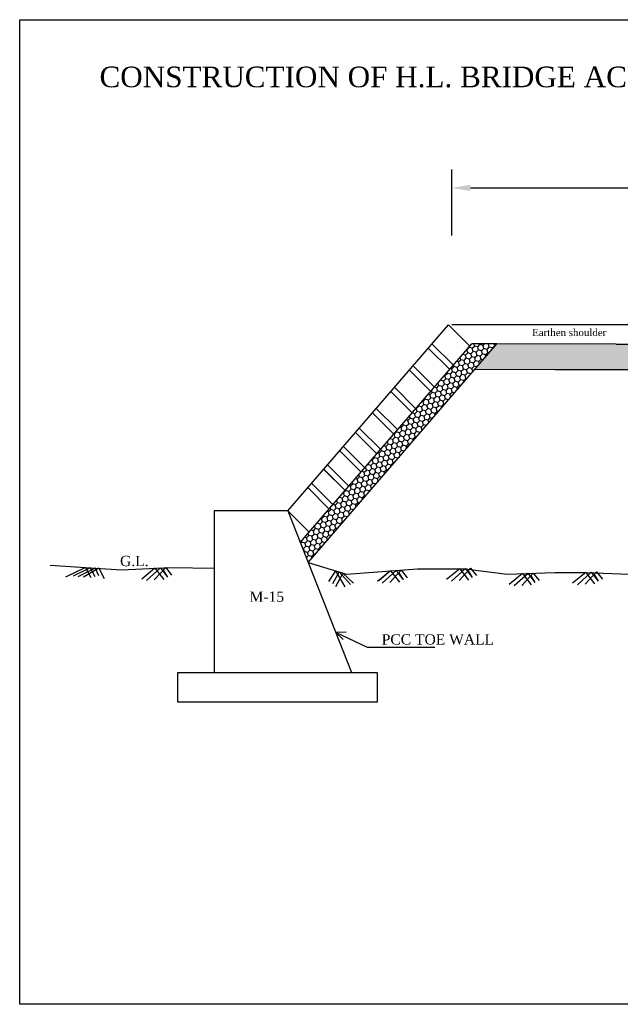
# Model space of a CAD drawing. Header units: inches. Extents: x -569 to 1089, y 57 to 242.
# Tile 4 of 7: x -24 to -18, y 57 to 67. Entities that reach past the tile are written whole.
import ezdxf

# ---------------------------------------------------------------- set-up
doc = ezdxf.new("R2010")
doc.units = ezdxf.units.IN
doc.header["$MEASUREMENT"] = 0
doc.dimstyles.get("Standard").update_dxf_attribs({"dimtxt": 0.18, "dimasz": 0.18, "dimexe": 0.18, "dimexo": 0.0625, "dimgap": 0.09, "dimtad": 0, "dimtih": 1, "dimtoh": 1, "dimdec": 4, "dimzin": 0, "dimdsep": 46, "dimtxsty": 'Standard', "dimcen": 0.09, "dimadec": 0, "dimazin": 0, "dimtfac": 1, "dimtdec": 4, "dimtofl": 0, "dimtmove": 0, "dimatfit": 3, "dimfxl": 1, "dimtolj": 1, "dimtzin": 0, "dimarcsym": 0})

# ---------------------------------------------------------------- blocks, each defined once
blk = doc.blocks.new('*D12')
at = {"color": 0, "lineweight": -2, "transparency": 16777216}
for p, q in [((-19.7307, 64.5786), (-19.7307, 65.2201)), ((-12.391, 64.5786), (-12.391, 65.2201)), ((-19.5507, 65.0401), (-16.5858, 65.0401)), ((-12.571, 65.0401), (-15.5358, 65.0401))]:
    blk.add_line(p, q, dxfattribs=at)
at = {"color": 0, "transparency": 16777216}
for points in [[(-19.5507, 65.0701), (-19.5507, 65.0101), (-19.7307, 65.0401)], [(-12.571, 65.0701), (-12.571, 65.0101), (-12.391, 65.0401)]]:
    blk.add_solid(points, dxfattribs=at)
at = {"layer": 'Defpoints', "color": 0, "transparency": 16777216}
for p in [(-12.391, 65.0401), (-19.7307, 64.5161), (-12.391, 64.5161)]:
    blk.add_point(p, dxfattribs=at)
at = {"color": 0, "transparency": 16777216, "insert": (-16.0608, 65.0401), "char_height": 0.18, "attachment_point": 5}
blk.add_mtext('\\A1;8.40 M', dxfattribs=at)

msp = doc.modelspace()

# ---------------------------------------------------------------- hatches: boundary and pattern name
at = {"true_color": 0x603913}
h = msp.add_hatch(dxfattribs=at)
h.set_pattern_fill('AR-SAND', color=39, angle=45, style=0)
h.paths.add_polyline_path([(-21.20093, 61.59666), (-21.12549, 61.40515), (-19.13367, 63.71205), (-19.37563, 63.71205)])
h = msp.add_hatch(dxfattribs=at)
h.set_pattern_fill('HONEY', color=39, scale=0.25, angle=45, style=0)
h.paths.add_polyline_path([(-19.29497, 63.52523), (-19.53683, 63.52523), (-21.20093, 61.59666), (-21.12549, 61.40515)])
h = msp.add_hatch(dxfattribs=at)
h.set_pattern_fill('HONEY', color=39, scale=0.25, angle=45, style=0)
h.paths.add_polyline_path([(-16.06082, 63.27455), (-16.06082, 63.52455), (-18.13505, 63.52455), (-19.29497, 63.52523), (-19.50943, 63.27685), (-18.72805, 63.27455), (-18.13505, 63.27455), (-17.93582, 63.27455)])

# ---------------------------------------------------------------- linework, layer by layer
for p, q in [((-21.32236, 61.90491), (-19.76427, 63.71063)), ((-21.32236, 61.90491), (-19.76427, 63.71063)), ((-19.76427, 63.71063), (-19.55615, 63.50284)), ((-16.06017, 63.71205), (-19.73003, 63.71205)), ((-21.20093, 61.59666), (-19.53683, 63.52523)), ((-21.20093, 61.59666), (-19.53683, 63.52523)), ((-21.12549, 61.40515), (-19.29497, 63.52523)), ((-19.95859, 63.48543), (-19.75112, 63.27689)), ((-19.92306, 63.5266), (-19.71493, 63.31883)), ((-19.29497, 63.52523), (-19.53683, 63.52523)), ((-18.13505, 63.52455), (-14.00741, 63.52455)), ((-20.14147, 63.27187), (-19.93448, 63.06438)), ((-20.10544, 63.31362), (-19.89827, 63.10634)), ((-18.13505, 63.27455), (-18.72805, 63.27455)), ((-17.93582, 63.27455), (-18.59576, 63.27455)), ((-20.28681, 63.10505), (-20.07871, 62.89723)), ((-20.32198, 63.06429), (-20.1149, 62.85529)), ((-20.46376, 62.89911), (-20.25584, 62.69108)), ((-20.49979, 62.85735), (-20.29205, 62.64912)), ((-20.62839, 62.709), (-20.42048, 62.50097)), ((-20.62839, 62.709), (-20.42048, 62.50097)), ((-20.66442, 62.66724), (-20.45669, 62.459)), ((-20.66442, 62.66724), (-20.45669, 62.459)), ((-20.78274, 62.5303), (-20.57442, 62.32274)), ((-20.81797, 62.48947), (-20.6106, 62.28081)), ((-20.97273, 62.31011), (-20.76502, 62.10185)), ((-20.93676, 62.3518), (-20.72881, 62.14382)), ((-20.935, 62.35012), (-20.72881, 62.14382)), ((-20.97103, 62.30836), (-20.76502, 62.10185)), ((-21.12704, 62.13128), (-20.9193, 61.92305)), ((-21.09101, 62.17304), (-20.88309, 61.96501)), ((-21.32236, 61.90491), (-22.03612, 61.90491)), ((-22.03612, 61.90491), (-22.03612, 60.33511)), ((-21.32236, 61.90491), (-20.70397, 60.33511)), ((-21.32236, 61.90491), (-21.11423, 61.69714)), ((-23.28451, 61.35648), (-23.48077, 61.26307)), ((-23.23966, 61.35349), (-23.40435, 61.27169)), ((-23.28451, 61.35648), (-23.23526, 61.25765)), ((-23.23966, 61.35349), (-23.19665, 61.26804)), ((-22.50761, 61.35403), (-22.61884, 61.23435)), ((-22.50761, 61.35403), (-22.45039, 61.28176)), ((-23.19195, 61.35032), (-23.36001, 61.26507)), ((-23.15479, 61.34784), (-23.30506, 61.2621)), ((-23.19195, 61.35032), (-23.15952, 61.27694)), ((-23.15479, 61.34784), (-23.10584, 61.24869)), ((-22.61177, 61.34907), (-22.73984, 61.24383)), ((-22.55789, 61.35163), (-22.69239, 61.22961)), ((-22.61177, 61.34907), (-22.52631, 61.23909)), ((-22.55789, 61.35163), (-22.55789, 61.35163)), ((-22.55789, 61.35163), (-22.49072, 61.26279)), ((-22.53096, 61.32891), (-22.49072, 61.26279)), ((-20.85911, 61.3232), (-20.92609, 61.2212)), ((-20.82463, 61.31259), (-20.88815, 61.19751)), ((-20.78899, 61.30162), (-20.85971, 61.16909)), ((-20.85911, 61.3232), (-20.76962, 61.16909)), ((-20.82463, 61.31259), (-20.71272, 61.1904)), ((-20.78899, 61.30162), (-20.68427, 61.20462)), ((-20.32488, 61.32367), (-20.45295, 61.21843)), ((-20.32488, 61.32367), (-20.43534, 61.2283)), ((-20.27099, 61.32623), (-20.4055, 61.20421)), ((-20.22072, 61.32863), (-20.33195, 61.20895)), ((-20.32488, 61.32367), (-20.23942, 61.21369)), ((-20.27099, 61.32623), (-20.27099, 61.32623)), ((-20.27099, 61.32623), (-20.20383, 61.23739)), ((-20.24406, 61.30351), (-20.20383, 61.23739)), ((-20.22072, 61.32863), (-20.1635, 61.25636)), ((-19.65311, 61.34388), (-19.78118, 61.23863)), ((-19.59922, 61.34644), (-19.73373, 61.22441)), ((-19.54895, 61.34883), (-19.66018, 61.22915)), ((-19.65311, 61.34388), (-19.56765, 61.23389)), ((-19.59922, 61.34644), (-19.59922, 61.34644)), ((-19.59922, 61.34644), (-19.53206, 61.2576)), ((-19.57229, 61.32371), (-19.53206, 61.2576)), ((-19.54895, 61.34883), (-19.49172, 61.27656)), ((-19.04453, 61.29643), (-19.1726, 61.19119)), ((-18.99064, 61.299), (-19.12515, 61.17697)), ((-18.94037, 61.30139), (-19.0516, 61.18171)), ((-19.04453, 61.29643), (-18.95907, 61.18645)), ((-18.99064, 61.299), (-18.99064, 61.299)), ((-18.99064, 61.299), (-18.92348, 61.21016)), ((-18.96371, 61.27627), (-18.92348, 61.21016)), ((-18.94037, 61.30139), (-18.88315, 61.22912)), ((-18.43074, 61.30844), (-18.55881, 61.2032)), ((-18.37685, 61.311), (-18.51136, 61.18897)), ((-18.32658, 61.31339), (-18.43781, 61.19372)), ((-18.43074, 61.30844), (-18.34528, 61.19846)), ((-18.37685, 61.311), (-18.37685, 61.311)), ((-18.37685, 61.311), (-18.30969, 61.22216)), ((-18.34992, 61.28828), (-18.30969, 61.22216)), ((-18.32658, 61.31339), (-18.26935, 61.24112)), ((-20.85866, 60.72779), (-20.75704, 60.73266)), ((-20.85866, 60.72779), (-20.551, 60.58135)), ((-20.85866, 60.72779), (-20.78509, 60.65682)), ((-20.551, 60.58135), (-19.89606, 60.58135)), ((-22.38852, 60.04932), (-22.38852, 60.33511)), ((-22.38852, 60.33511), (-22.03612, 60.33511)), ((-22.03612, 60.33511), (-20.45481, 60.33511)), ((-20.45481, 60.33511), (-20.45481, 60.33511)), ((-20.45481, 60.33511), (-20.45481, 60.04932)), ((-20.45481, 60.04932), (-22.38852, 60.04932))]:
    msp.add_line(p, q)
msp.add_lwpolyline([(-7.69871, 57.116), (-23.92437, 57.116), (-23.92437, 66.67261), (-7.69871, 66.67261)], close=True)
for points in [[(-18.13505, 63.52455), (-19.29497, 63.52523)], [(-18.72805, 63.27455), (-19.50943, 63.27685)], [(-23.62972, 61.37947), (-22.93931, 61.33349), (-22.45602, 61.35648), (-22.03266, 61.34764)], [(-21.12549, 61.40515), (-20.75356, 61.29072), (-20.06203, 61.34388), (-19.60101, 61.34388), (-19.19319, 61.29072), (-18.73217, 61.30844), (-18.43074, 61.30844), (-18.00518, 61.29072), (-17.75694, 61.29072), (-17.29592, 61.34388), (-16.95903, 61.273), (-16.5512, 61.29072), (-16.06082, 61.28472)]]:
    msp.add_lwpolyline(points)

# ---------------------------------------------------------------- texts
at = {"insert": (-23.1499, 66.21737), "char_height": 0.2, "attachment_point": 1}
msp.add_mtext('{\\fTimes New Roman|b0|i0|c0|p18;CONSTRUCTION OF H.L. BRIDGE ACROSS IBB RIVER ON THETHETANGAR TO CHONGRIBAHAR ROAD.}', dxfattribs=at)
for s, insert, char_height, width, attachment_point in [('{\\fTimes New Roman|b0|i0|c0|p18;\\H1.4x;Earthen shoulder\\H1.286x;\\P\\H0.5556x; }', (-18.95075, 63.67177), 0.05, 1.0144088, 1), ('{\\fTimes New Roman|b0|i0|c0|p18;G.L.}', (-22.67338, 61.46859), 0.1, 0.3068893, 3), ('{\\fTimes New Roman|b0|i0|c0|p18;M-15}', (-21.3583, 61.12245), 0.1, 0.3068893, 3), ('{\\fTimes New Roman|b0|i0|c0|p18;PCC TOE WALL}', (-20.41087, 60.70786), 0.1, 1.2631119, 1)]:
    msp.add_mtext(s, dxfattribs=dict(insert=insert, char_height=char_height, width=width, attachment_point=attachment_point))

# ---------------------------------------------------------------- dimensions: what is measured, and where the dimension line sits
dim = msp.add_linear_dim(base=(-12.39096, 65.04014), p1=(-19.73069, 64.5161), p2=(-12.39096, 64.5161), text='8.40 M', dimstyle='Standard')
dim.commit()
dim.dimension.update_dxf_attribs({"geometry": '*D12', "text_midpoint": (-16.06082, 65.04014)})

doc.saveas('drawing.dxf')
